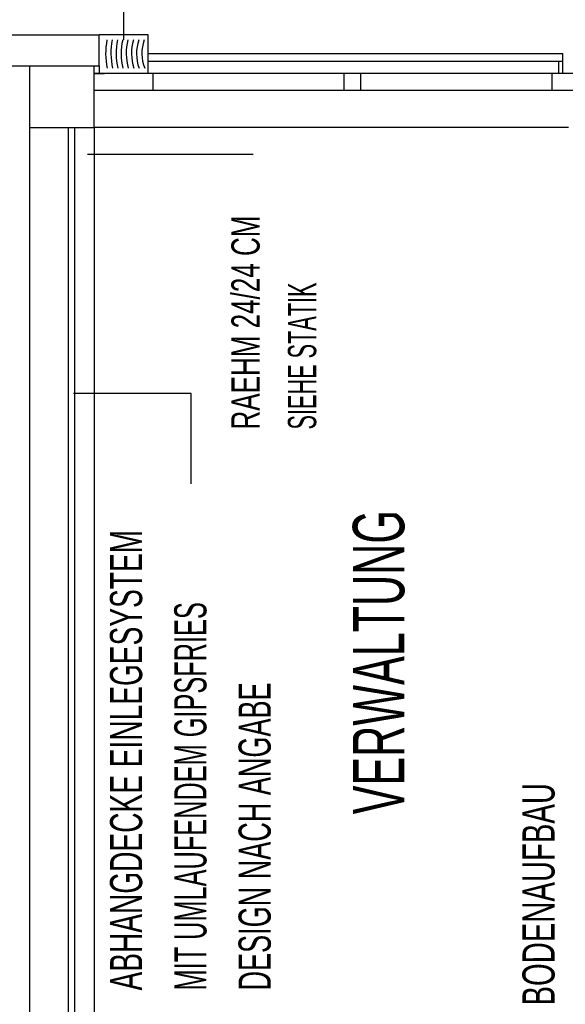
# Model space of a CAD drawing. Extents: x -0.6 to 1.54, y -0.37 to 1.17.
# Tile 29 of 79: x 0.1252 to 0.1676, y 0.6128 to 0.6894. Entities that reach past the tile are written whole.
import ezdxf

# ---------------------------------------------------------------- set-up
doc = ezdxf.new("R2010")
doc.units = 0
doc.linetypes.add('KCONTINUOUS', pattern=[0])
doc.layers.add('W01_---', color=7, linetype='CONTINUOUS')

msp = doc.modelspace()

# ---------------------------------------------------------------- linework, layer by layer
at = {"layer": 'W01_---', "color": 7, "linetype": 'KCONTINUOUS'}
for p, q in [((0.1332400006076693, 0.6907800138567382), (0.1332400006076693, 0.6878299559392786)), ((0.1133600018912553, 0.6882299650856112), (0.1313599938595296, 0.6882299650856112)), ((0.1313599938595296, 0.6858299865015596), (0.1313599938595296, 0.6882299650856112)), ((0.1351599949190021, 0.6882299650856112), (0.1313599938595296, 0.6882299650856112)), ((0.1351599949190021, 0.6852300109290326), (0.1351599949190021, 0.6882299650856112)), ((0.1351599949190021, 0.6867799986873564), (0.1674299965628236, 0.6867799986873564)), ((0.1674299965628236, 0.6852300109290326), (0.1674299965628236, 0.6867799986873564)), ((0.1351599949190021, 0.6861799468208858), (0.1674299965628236, 0.6861799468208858)), ((0.1671100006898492, 0.6852300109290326), (0.1671100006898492, 0.6861799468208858)), ((0.1133600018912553, 0.6858299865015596), (0.13095999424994, 0.6858299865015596)), ((0.1259599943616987, 0.552369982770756), (0.1259599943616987, 0.6858299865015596)), ((0.13095999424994, 0.6810299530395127), (0.13095999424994, 0.6858299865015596)), ((0.13095999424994, 0.6858299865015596), (0.1313599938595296, 0.6858299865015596)), ((0.1313599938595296, 0.6858299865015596), (0.1313599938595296, 0.6852300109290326)), ((0.13095999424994, 0.6839299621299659), (0.13095999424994, 0.6852300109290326)), ((0.13095999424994, 0.6852300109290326), (0.1317599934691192, 0.6852300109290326)), ((0.168659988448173, 0.6852300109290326), (0.13095999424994, 0.6852300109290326)), ((0.1355599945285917, 0.6839299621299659), (0.1355599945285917, 0.6852300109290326)), ((0.1504100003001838, 0.6839299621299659), (0.1504100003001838, 0.6852300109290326)), ((0.1517099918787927, 0.6839299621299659), (0.1517099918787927, 0.6852300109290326)), ((0.1665599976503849, 0.6852300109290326), (0.1665599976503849, 0.6839299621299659)), ((0.13095999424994, 0.6839299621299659), (0.168659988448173, 0.6839299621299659)), ((0.1259599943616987, 0.6810299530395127), (0.13095999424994, 0.6810299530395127)), ((0.1289599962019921, 0.5563699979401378), (0.1289599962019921, 0.6810299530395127)), ((0.1294599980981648, 0.5570299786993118), (0.1294599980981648, 0.6810299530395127)), ((0.1678599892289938, 0.6810299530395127), (0.13095999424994, 0.6810299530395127)), ((0.13095999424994, 0.6810299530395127), (0.13095999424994, 0.5563699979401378)), ((0.143339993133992, 0.6789199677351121), (0.1304499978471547, 0.6789199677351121)), ((0.1385099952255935, 0.6603500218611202), (0.1293599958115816, 0.6603500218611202)), ((0.1385099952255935, 0.6533099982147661), (0.1385099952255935, 0.6603500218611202))]:
    msp.add_line(p, q, dxfattribs=at)
for radius, start, end in [(0.005759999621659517, 169.4149932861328, 191.4549942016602), (0.005350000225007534, 168.6139984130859, 192.322998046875), (0.00494999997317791, 167.6809997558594, 193.3360004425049), (0.004559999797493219, 166.5800018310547, 194.5320014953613), (0.004160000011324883, 165.2599945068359, 195.9669952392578), (0.003749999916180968, 163.6479949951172, 197.7209968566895), (0.003359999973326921, 161.6329956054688, 199.9179954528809), (0.002949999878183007, 159.0370025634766, 202.7550010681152)]:
    msp.add_arc((0.1376199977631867, 0.6867799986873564), radius, start, end, dxfattribs=at)

# ---------------------------------------------------------------- texts
at = {"layer": 'W01_---', "color": 7}
for s, height, width, p in [('RAEHM 24/24 CM ', 0.002199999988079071, 0.6876224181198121, (0.1438399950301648, 0.6575399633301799, 60.99999863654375)), ('SIEHE STATIK', 0.002199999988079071, 0.5732197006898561, (0.1482400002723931, 0.6575399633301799, 60.99999863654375)), ('VERWALTUNG', 0.004000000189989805, 0.626650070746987, (0.1550899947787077, 0.6276199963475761, 60.99999863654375)), ('ABHANGDECKE EINLEGESYSTEM ', 0.002499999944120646, 0.6535519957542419, (0.1346999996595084, 0.6139199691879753, 60.99999863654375)), ('MIT UMLAUFENDEM GIPSFRIES ', 0.002499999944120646, 0.589024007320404, (0.1396999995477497, 0.6139199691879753, 60.99999863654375)), ('DESIGN NACH ANGABE', 0.002499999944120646, 0.6290444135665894, (0.144699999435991, 0.6139199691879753, 60.99999863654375)), ('BODENAUFBAU ', 0.002499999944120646, 0.6799999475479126, (0.1667799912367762, 0.6127500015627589, 60.99999863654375))]:
    msp.add_text(s, height=height, rotation=90.00265502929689, dxfattribs=dict(at, width=width)).set_placement(p)

doc.saveas('drawing.dxf')
